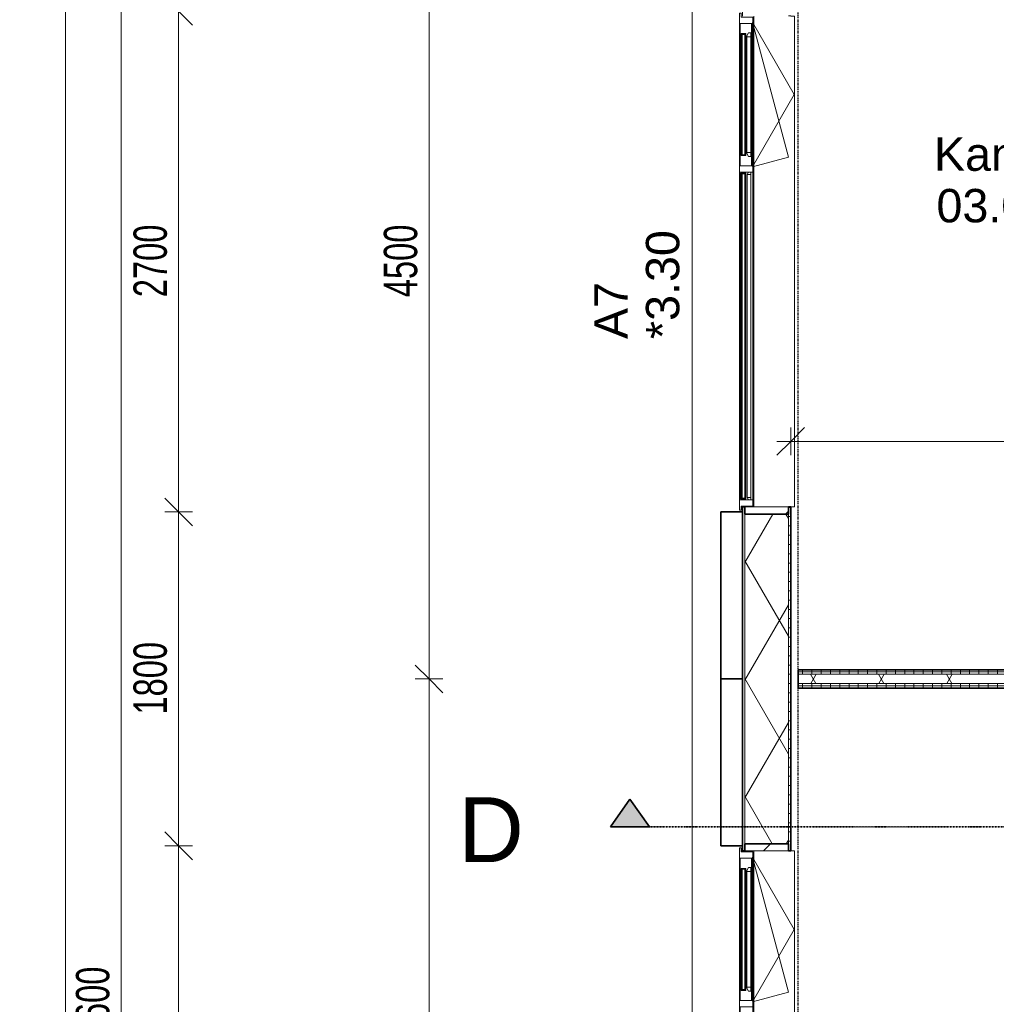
# Model space of a CAD drawing. Header units: millimetres. Extents: x -80560 to 110805, y -11020 to 52719.
# Tile 12 of 145: x 30699 to 35964, y 16346 to 21654. Entities that reach past the tile are written whole.
import ezdxf

# ---------------------------------------------------------------- set-up
doc = ezdxf.new("R2010")
doc.units = ezdxf.units.MM
for name, pattern in [('CENTER2', [20, 8, -4, 4, -4]), ('DASHDOT2', [8, 4, -2, 0, -2]), ('DASHED2-1', [3, 2, -1])]:
    doc.linetypes.add(name, pattern=pattern)
for name, color, linetype, lineweight in [('A-ANNO-DIMS', 211, 'Continuous', 9), ('A-ANNO-DIMS-100', 211, 'Continuous', 9), ('A-AREA-IDEN', 2, 'Continuous', 9), ('A-FLOR-OVHD', 1, 'DASHED2-1', 18), ('A-GENM', 13, 'Continuous', 18), ('A-GLAZ', 151, 'Continuous', 18), ('A-GLAZ-IDEN', 152, 'Continuous', 18), ('A-GLAZ-SILL', 1, 'Continuous', 18), ('A-WALL', 113, 'Continuous', 35), ('A-WALL-PATT', 111, 'Continuous', 35), ('G-ANNO-SYMB', 111, 'Continuous', 9), ('I-WALL', 2, 'Continuous', 18), ('S-GRID', 1, 'Continuous', 9)]:
    doc.layers.add(name, color=color, linetype=linetype, lineweight=lineweight)
doc.styles.add('Arial', font='arial.ttf', dxfattribs={"height": 180})
doc.styles.add('Arial_3', font='arial.ttf', dxfattribs={"height": 350})
doc.styles.add('Arial_5', font='arial.ttf', dxfattribs={"width": 0.7, "height": 180})
doc.dimstyles.new('n3o_1_8', dxfattribs={"dimscale": 304.8, "dimtxt": 183.646692, "dimasz": 0.492126, "dimexe": 0.246063, "dimexo": 0.0625, "dimgap": 0.032808, "dimtad": 1, "dimdec": 0, "dimdsep": 46, "dimtxsty": 'Arial_5', "dimblk1": 'OBLIQUE', "dimblk2": 'OBLIQUE', "dimsah": 1, "dimcen": 0.09, "dimdle": 0.246063, "dimazin": 0, "dimtfac": 1, "dimtdec": 4, "dimtix": 1, "dimtmove": 0, "dimatfit": 3, "dimfxl": 0.246063, "dimfxlon": 1, "dimtvp": 1, "dimtolj": 1, "dimtzin": 0, "dimarcsym": 2})
doc.dimstyles.new('n3o_1_8_2', dxfattribs={"dimscale": 304.8, "dimtxt": 183.646692, "dimasz": 0.492126, "dimexe": 0.246063, "dimexo": 0.0625, "dimgap": 0.032808, "dimtad": 1, "dimdec": 0, "dimdsep": 46, "dimtxsty": 'Arial_5', "dimblk1": 'OBLIQUE', "dimblk2": 'OBLIQUE', "dimsah": 1, "dimcen": 0.09, "dimdle": 0.246063, "dimazin": 0, "dimtfac": 1, "dimtdec": 4, "dimtix": 1, "dimtmove": 2, "dimatfit": 3, "dimfxl": 0.246063, "dimfxlon": 1, "dimtvp": 1, "dimtolj": 1, "dimtzin": 0, "dimarcsym": 2})
doc.dimstyles.new('n3o_1_8_4', dxfattribs={"dimscale": 304.8, "dimtxt": 183.646692, "dimasz": 0.492126, "dimexe": 0.246063, "dimexo": 0.0625, "dimgap": 0.032808, "dimtad": 1, "dimdec": 0, "dimdsep": 46, "dimtxsty": 'Arial_5', "dimblk1": 'OBLIQUE', "dimblk2": 'OBLIQUE', "dimsah": 1, "dimcen": 0.09, "dimdle": 0.246063, "dimazin": 0, "dimtfac": 1, "dimtdec": 4, "dimtix": 1, "dimtmove": 0, "dimatfit": 3, "dimfxl": 0.246063, "dimfxlon": 1, "dimtvp": 1, "dimtolj": 1, "dimtzin": 0, "dimarcsym": 2})
pattern_1 = [(90, (37569.82, 18050), (-50, 2e-13), [])]
pattern_2 = [(60, (24894.82, 0), (-274.963, 158.75), []), (120, (24894.82, 0), (-274.963, -158.75), [])]
pattern_3 = [(45, (0, 0), (-141.4214, 141.4214), [])]

# ---------------------------------------------------------------- blocks, each defined once
blk = doc.blocks.new('Basic Wall _ 41_WA_n3o_cladding_vertikaal_random_100mm_oorspronkelijk - ___-31301050-DO_03 derde verdieping')
at = {"layer": 'A-WALL', "lineweight": 18}
for p, q in [((9429, 9429), (9429, 35921)), ((9699, 19032), (9699, 19000)), ((9701, 19032), (9701, 19027)), ((9699, 17200), (9699, 17168)), ((9701, 17173), (9701, 17168))]:
    blk.add_line(p, q, dxfattribs=at)
blk = doc.blocks.new('merk 4500 draaikiep 1x - std-31579927-DO_03 derde verdieping')
at = {"layer": 'A-GLAZ'}
for p, q in [((-2162, 0), (-2240, 0)), ((-2240, 0), (-2240, -10)), ((-2162, -4), (-2162, 0)), ((1360, 0), (1360, -4)), ((1438, 0), (1360, 0)), ((1438, -4), (1438, 0)), ((2240, 0), (2162, 0)), ((2162, 0), (2162, -4)), ((2240, -10), (2240, 0)), ((-2240, -10), (-2218, -10)), ((-2218, -10), (-2218, -72)), ((-2184, -72), (-2184, -4)), ((-2184, -4), (-2162, -4)), ((1360, -4), (1382, -4)), ((1382, -4), (1382, -72)), ((1416, -72), (1416, -4)), ((1416, -4), (1438, -4)), ((2162, -4), (2184, -4)), ((2184, -4), (2184, -72)), ((2218, -72), (2218, -10)), ((2218, -10), (2240, -10)), ((-2218, -72), (-2184, -72)), ((1382, -72), (1416, -72)), ((2184, -72), (2218, -72))]:
    blk.add_line(p, q, dxfattribs=at)
at = {"layer": 'A-GLAZ-SILL'}
for p, q in [((1360, 0), (-2162, 0)), ((2162, 0), (1438, 0)), ((1360, -4), (-2162, -4)), ((2162, -4), (1438, -4)), ((1382, -72), (-2184, -72)), ((2184, -72), (1416, -72))]:
    blk.add_line(p, q, dxfattribs=at)
blk = doc.blocks.new('merk 2700 draaikiep - std-31324494-DO_03 derde verdieping')
at = {"layer": 'A-GLAZ'}
for p, q in [((-1262, 0), (-1340, 0)), ((-1340, 0), (-1340, -10)), ((-1262, -4), (-1262, 0)), ((460, 0), (460, -4)), ((538, 0), (460, 0)), ((538, -4), (538, 0)), ((1340, 0), (1262, 0)), ((1262, 0), (1262, -4)), ((1340, -10), (1340, 0)), ((-1340, -10), (-1318, -10)), ((-1318, -10), (-1318, -72)), ((-1284, -72), (-1284, -4)), ((-1284, -4), (-1262, -4)), ((460, -4), (482, -4)), ((482, -4), (482, -72)), ((516, -72), (516, -4)), ((516, -4), (538, -4)), ((1262, -4), (1284, -4)), ((1284, -4), (1284, -72)), ((1318, -72), (1318, -10)), ((1318, -10), (1340, -10)), ((-1318, -72), (-1284, -72)), ((482, -72), (516, -72)), ((1284, -72), (1318, -72))]:
    blk.add_line(p, q, dxfattribs=at)
at = {"layer": 'A-GLAZ-SILL'}
for p, q in [((460, 0), (-1262, 0)), ((1262, 0), (538, 0)), ((460, -4), (-1262, -4)), ((1262, -4), (538, -4)), ((482, -72), (-1284, -72)), ((1284, -72), (516, -72))]:
    blk.add_line(p, q, dxfattribs=at)
blk = doc.blocks.new('NLRS_41_GM_WPB_spouwlat-SH_generiek_ISR - 235x38-V70-DO_03 derde verdieping')
at = {"layer": 'A-GENM'}
h = blk.add_hatch(dxfattribs=at)
h.set_pattern_fill('FP_62', color=256, style=0, pattern_type=2)
h.set_pattern_definition(pattern_3)
h.paths.add_polyline_path([(9713, 17173), (9948, 17173), (9948, 17211), (9713, 17211)], flags=0)
for p, q in [((9948, 17211), (9713, 17211)), ((9713, 17211), (9713, 17173)), ((9948, 17173), (9948, 17211)), ((9713, 17173), (9948, 17173))]:
    blk.add_line(p, q, dxfattribs=at)
blk = doc.blocks.new('NLRS_41_GM_WPB_spouwlat-SH_generiek_ISR - 235x38-V73-DO_03 derde verdieping')
at = {"layer": 'A-GENM'}
h = blk.add_hatch(dxfattribs=at)
h.set_pattern_fill('FP_56', color=256, style=0, pattern_type=2)
h.set_pattern_definition(pattern_3)
h.paths.add_polyline_path([(9713, 18989), (9948, 18989), (9948, 19027), (9713, 19027)], flags=0)
for p, q in [((9948, 19027), (9713, 19027)), ((9713, 19027), (9713, 18989)), ((9948, 18989), (9948, 19027)), ((9713, 18989), (9948, 18989))]:
    blk.add_line(p, q, dxfattribs=at)
blk = doc.blocks.new('31_n3o_RT62_raam binnensponning_770817_v3 - Type 1-33654572-DO_03 derde verdieping')
at = {"layer": 'A-GENM'}
for p, q in [((-372, -62), (-384, -62)), ((-384, -66), (-372, -66)), ((-372, -66), (-372, -62)), ((372, -62), (-372, -62)), ((-372, -62), (-372, -66)), ((-372, -66), (372, -66)), ((384, -62), (372, -62)), ((372, -62), (372, -66)), ((372, -66), (372, -62)), ((372, -66), (384, -66))]:
    blk.add_line(p, q, dxfattribs=at)
blk = doc.blocks.new('Mobility Plan Swing v2 - Mobility Plan Swing v2-33563420-DO_03 derde verdieping')
at = {"layer": 'A-GENM'}
for p, q in [((-390, 0), (0, 225.2)), ((0, 225.2), (390, 0)), ((-390, 0), (337.7, 195)), ((390, 0), (337.7, 195))]:
    blk.add_line(p, q, dxfattribs=at)
blk = doc.blocks.new('30_n3o_RT62_glas met glaslat - Type 1-33654577-DO_03 derde verdieping')
at = {"layer": 'A-GENM'}
for points in [[(-329, -11), (329, -11), (329, -5), (-329, -5)], [(-329, -31), (329, -31), (329, -25), (-329, -25)]]:
    blk.add_hatch(color=256, dxfattribs=at).paths.add_polyline_path(points, flags=0)
for p, q in [((-0.50292, 0), (0.50292, 0)), ((-329, -11), (-329, -5)), ((-329, -5), (329, -5)), ((329, -11), (-329, -11)), ((-329, -25), (-329, -11)), ((-329, -31), (-329, -25)), ((-329, -25), (329, -25)), ((329, -31), (-329, -31)), ((-325, -11), (-325, -25)), ((325, -25), (325, -11)), ((329, -11), (329, -5)), ((329, -11), (329, -25)), ((329, -31), (329, -25))]:
    blk.add_line(p, q, dxfattribs=at)
blk = doc.blocks.new('DPWP_30_n3o_RT62_glas met glaslat Frame1 - Type 1-33654580-DO_03 derde verdieping')
at = {"layer": 'A-GENM'}
for p, q in [((-334, -15), (-317.317, -5)), ((-334, -27), (-334, -15)), ((-312, -27), (-334, -27)), ((-317.317, -5), (-312, -5)), ((-312, -5), (-312, -27)), ((312, -5), (-312, -5)), ((312, -27), (-312, -27)), ((312, -5), (317.317, -5)), ((312, -27), (312, -5)), ((334, -27), (312, -27)), ((317.317, -5), (334, -15)), ((334, -15), (334, -27))]:
    blk.add_line(p, q, dxfattribs=at)
blk = doc.blocks.new('30_n3o_RT62_glas met glaslat - Type 1-33663740-DO_03 derde verdieping')
at = {"layer": 'A-GENM'}
for points in [[(878, -5), (-878, -5), (-878, -11), (878, -11)], [(878, -25), (-878, -25), (-878, -31), (878, -31)]]:
    blk.add_hatch(color=256, dxfattribs=at).paths.add_polyline_path(points, flags=0)
for p, q in [((878, -5), (-878, -5)), ((-878, -5), (-878, -11)), ((-874, -5), (-878, -5)), ((-878, -5), (-878, -31)), ((-878, -11), (878, -11)), ((878, -25), (-878, -25)), ((-878, -25), (-878, -31)), ((-878, -31), (878, -31)), ((-878, -31), (-874, -31)), ((-874, -31), (-874, -5)), ((878, -5), (874, -5)), ((874, -5), (874, -31)), ((874, -31), (878, -31)), ((878, -11), (878, -5)), ((878, -31), (878, -5)), ((878, -31), (878, -25))]:
    blk.add_line(p, q, dxfattribs=at)
blk = doc.blocks.new('DPWP_30_n3o_RT62_glas met glaslat Frame1 - Type 1-33663743-DO_03 derde verdieping')
at = {"layer": 'A-GENM'}
for p, q in [((-871, -7.8), (-883, -15)), ((-883, -27), (-871, -27)), ((-871, -27), (-871, -7.8)), ((871, -7.8), (-871, -7.8)), ((-871, -7.8), (-871, -27)), ((-871, -27), (871, -27)), ((871, -27), (871, -7.8)), ((883, -15), (871, -7.8)), ((871, -7.8), (871, -27)), ((871, -27), (883, -27))]:
    blk.add_line(p, q, dxfattribs=at)
blk = doc.blocks.new('NLRS_42_GM_ISR_vensterbank_kunststeen-SH_generiek_ISR - 220x20-V316-DO_03 derde verdieping')
at = {"layer": 'A-GENM'}
for p, q in [((-1323, 199.5), (-1323, 220)), ((-1323, 220), (1323, 220)), ((1323, 220), (1323, 199.5)), ((1323, 0), (-1323, 0))]:
    blk.add_line(p, q, dxfattribs=at)
blk = doc.blocks.new('NLRS_42_GM_ISR_vensterbank_kunststeen-SH_generiek_ISR - 220x20-V317-DO_03 derde verdieping')
at = {"layer": 'A-GENM'}
for p, q in [((-2223, 199.5), (-2223, 220)), ((-2223, 220), (2223, 220)), ((2223, 220), (2223, 199.5)), ((2223, 0), (-2223, 0))]:
    blk.add_line(p, q, dxfattribs=at)
blk = doc.blocks.new('DIMBLOCK136-DO_03 derde verdieping')
at = {"layer": 'A-ANNO-DIMS-100'}
for p, q in [((31556.1, 22600), (31481.1, 22675)), ((31631.1, 22600), (31481.1, 22600)), ((31556.1, 22600), (31556.1, 21700)), ((31556.1, 22600), (31631.1, 22525)), ((31556.1, 22600), (31631.1, 22600)), ((31556.1, 21700), (31481.1, 21775)), ((31631.1, 21700), (31481.1, 21700)), ((31556.1, 21700), (31631.1, 21625)), ((31556.1, 21700), (31631.1, 21700))]:
    blk.add_line(p, q, dxfattribs=at)
at = {"layer": 'A-ANNO-DIMS-100', "color": 0, "insert": (31312.5, 22005.9), "char_height": 180, "width": 345.821, "attachment_point": 1, "rotation": 90, "line_spacing_factor": 0.941778, "style": 'Arial_5'}
blk.add_mtext('900', dxfattribs=at)
blk = doc.blocks.new('_Oblique')
at = {"color": 0, "linetype": 'ByBlock', "lineweight": -2}
blk.add_line((-0.5, -0.5), (0.5, 0.5), dxfattribs=at)
blk = doc.blocks.new('DIMBLOCK137-DO_03 derde verdieping')
at = {"layer": 'A-ANNO-DIMS-100'}
for p, q in [((31556.1, 21700), (31481.1, 21775)), ((31631.1, 21700), (31481.1, 21700)), ((31556.1, 21700), (31556.1, 19000)), ((31556.1, 21700), (31631.1, 21625)), ((31556.1, 21700), (31631.1, 21700)), ((31556.1, 19000), (31481.1, 19075)), ((31631.1, 19000), (31481.1, 19000)), ((31556.1, 19000), (31631.1, 18925)), ((31556.1, 19000), (31631.1, 19000))]:
    blk.add_line(p, q, dxfattribs=at)
at = {"layer": 'A-ANNO-DIMS-100', "color": 0, "insert": (31312.5, 20157.9), "char_height": 180, "width": 461.094, "attachment_point": 1, "rotation": 90, "line_spacing_factor": 0.941778, "style": 'Arial_5'}
blk.add_mtext('2700', dxfattribs=at)
blk = doc.blocks.new('DIMBLOCK138-DO_03 derde verdieping')
at = {"layer": 'A-ANNO-DIMS-100'}
for p, q in [((31556.1, 19000), (31481.1, 19075)), ((31631.1, 19000), (31481.1, 19000)), ((31556.1, 19000), (31556.1, 17200)), ((31556.1, 19000), (31631.1, 18925)), ((31556.1, 19000), (31631.1, 19000)), ((31556.1, 17200), (31481.1, 17275)), ((31631.1, 17200), (31481.1, 17200)), ((31556.1, 17200), (31631.1, 17125)), ((31556.1, 17200), (31631.1, 17200))]:
    blk.add_line(p, q, dxfattribs=at)
at = {"layer": 'A-ANNO-DIMS-100', "color": 0, "insert": (31312.5, 17907.9), "char_height": 180, "width": 461.094, "attachment_point": 1, "rotation": 90, "line_spacing_factor": 0.941778, "style": 'Arial_5'}
blk.add_mtext('1800', dxfattribs=at)
blk = doc.blocks.new('DIMBLOCK139-DO_03 derde verdieping')
at = {"layer": 'A-ANNO-DIMS-100'}
for p, q in [((31556.1, 17200), (31481.1, 17275)), ((31631.1, 17200), (31481.1, 17200)), ((31556.1, 17200), (31556.1, 12700)), ((31556.1, 17200), (31631.1, 17125)), ((31556.1, 17200), (31631.1, 17200)), ((31556.1, 12700), (31481.1, 12775)), ((31631.1, 12700), (31481.1, 12700)), ((31556.1, 12700), (31631.1, 12625)), ((31556.1, 12700), (31631.1, 12700))]:
    blk.add_line(p, q, dxfattribs=at)
at = {"layer": 'A-ANNO-DIMS-100', "color": 0, "insert": (31312.5, 14757.9), "char_height": 180, "width": 461.094, "attachment_point": 1, "rotation": 90, "line_spacing_factor": 0.941778, "style": 'Arial_5'}
blk.add_mtext('4500', dxfattribs=at)
blk = doc.blocks.new('Section - 00_n3o_sectionmark_detailaanduiding-325618-DO_03 derde verdieping')
at = {"layer": 'G-ANNO-SYMB'}
blk.add_hatch(color=256, dxfattribs=at).paths.add_polyline_path([(0, 0), (1.05, 1.5), (2.101, 0)], flags=0)
at = {"layer": 'G-ANNO-SYMB', "linetype": 'DASHDOT2', "lineweight": 35}
for p, q in [((1.05, 1.5), (0, 0)), ((2.101, 0), (1.05, 1.5)), ((0, 0), (2.101, 0))]:
    blk.add_line(p, q, dxfattribs=at)
blk = doc.blocks.new('DIMBLOCK150-DO_03 derde verdieping')
at = {"layer": 'A-ANNO-DIMS-100'}
for p, q in [((31246.1, 22600), (31171.1, 22675)), ((31321.1, 22600), (31171.1, 22600)), ((31246.1, 22600), (31246.1, 10000)), ((31246.1, 22600), (31321.1, 22525)), ((31246.1, 22600), (31321.1, 22600)), ((31246.1, 10000), (31171.1, 10075)), ((31321.1, 10000), (31171.1, 10000)), ((31246.1, 10000), (31321.1, 9925)), ((31246.1, 10000), (31321.1, 10000))]:
    blk.add_line(p, q, dxfattribs=at)
at = {"layer": 'A-ANNO-DIMS-100', "color": 0, "insert": (31002.5, 16059.8), "char_height": 180, "width": 576.368, "attachment_point": 1, "rotation": 90, "line_spacing_factor": 0.941778, "style": 'Arial_5'}
blk.add_mtext('12600', dxfattribs=at)
blk = doc.blocks.new('DIMBLOCK153-DO_03 derde verdieping')
at = {"layer": 'A-ANNO-DIMS-100'}
for p, q in [((30946.1, 48371), (30871.1, 48446)), ((30946.1, 9354), (30946.1, 48446)), ((31021.1, 48371), (30871.1, 48371)), ((30946.1, 48371), (31021.1, 48296)), ((30946.1, 48371), (31021.1, 48371)), ((30946.1, 9429), (30871.1, 9504)), ((31021.1, 9429), (30871.1, 9429)), ((30946.1, 9429), (31021.1, 9354)), ((30946.1, 9429), (31021.1, 9429))]:
    blk.add_line(p, q, dxfattribs=at)
at = {"layer": 'A-ANNO-DIMS-100', "color": 0, "insert": (30702.5, 28659.8), "char_height": 180, "width": 576.368, "attachment_point": 1, "rotation": 90, "line_spacing_factor": 0.941778, "style": 'Arial_5'}
blk.add_mtext('38942', dxfattribs=at)
blk = doc.blocks.new('DIMBLOCK246-DO_03 derde verdieping')
at = {"layer": 'A-ANNO-DIMS-100'}
for p, q in [((34855.3, 19380.5), (34930.3, 19455.5)), ((34855.3, 19455.5), (34855.3, 19305.5)), ((34855.3, 19380.5), (34855.3, 19455.5)), ((40244.8, 19380.5), (40319.8, 19455.5)), ((40244.8, 19455.5), (40244.8, 19305.5)), ((40244.8, 19380.5), (40244.8, 19455.5)), ((34780.3, 19380.5), (40244.8, 19380.5)), ((34855.3, 19380.5), (34780.3, 19305.5)), ((40244.8, 19380.5), (40169.8, 19305.5))]:
    blk.add_line(p, q, dxfattribs=at)
at = {"layer": 'A-ANNO-DIMS-100', "color": 0, "insert": (36737.9, 19624.2), "char_height": 180, "width": 461.094, "attachment_point": 1, "line_spacing_factor": 0.941778, "style": 'Arial_5'}
blk.add_mtext('5390', dxfattribs=at)
blk = doc.blocks.new('DIMBLOCK650-DO_03 derde verdieping')
at = {"layer": 'A-ANNO-DIMS-100'}
for p, q in [((32905.7, 22600), (32830.7, 22675)), ((32980.7, 22600), (32830.7, 22600)), ((32905.7, 22600), (32905.7, 18100)), ((32905.7, 22600), (32980.7, 22525)), ((32905.7, 22600), (32980.7, 22600)), ((32905.7, 18100), (32830.7, 18175)), ((32980.7, 18100), (32830.7, 18100)), ((32905.7, 18100), (32980.7, 18025)), ((32905.7, 18100), (32980.7, 18100))]:
    blk.add_line(p, q, dxfattribs=at)
at = {"layer": 'A-ANNO-DIMS-100', "color": 0, "insert": (32662, 20157.9), "char_height": 180, "width": 461.094, "attachment_point": 1, "rotation": 90, "line_spacing_factor": 0.941778, "style": 'Arial_5'}
blk.add_mtext('4500', dxfattribs=at)
blk = doc.blocks.new('DIMBLOCK651-DO_03 derde verdieping')
at = {"layer": 'A-ANNO-DIMS-100'}
for p, q in [((32905.7, 18100), (32830.7, 18175)), ((32980.7, 18100), (32830.7, 18100)), ((32905.7, 18100), (32905.7, 9925)), ((32905.7, 18100), (32980.7, 18025)), ((32905.7, 18100), (32980.7, 18100)), ((32905.7, 10000), (32830.7, 10075)), ((32980.7, 10000), (32830.7, 10000)), ((32905.7, 10000), (32980.7, 9925)), ((32905.7, 10000), (32980.7, 10000))]:
    blk.add_line(p, q, dxfattribs=at)
at = {"layer": 'A-ANNO-DIMS-100', "color": 0, "insert": (32662, 13857.9), "char_height": 180, "width": 461.094, "attachment_point": 1, "rotation": 90, "line_spacing_factor": 0.941778, "style": 'Arial_5'}
blk.add_mtext('8100', dxfattribs=at)

msp = doc.modelspace()

# ---------------------------------------------------------------- hatches: boundary and pattern name
at = {"layer": 'A-WALL-PATT', "lineweight": 18}
h = msp.add_hatch(dxfattribs=at)
h.set_pattern_fill('FP_123', color=256, style=0, pattern_type=2)
h.set_pattern_definition([(270, (34595.82, 22675), (50, 7e-14), [])])
h.paths.add_polyline_path([(34607.8, 9713), (34607.8, 10927), (34595.8, 10927), (34595.8, 9713)], flags=0)
h.paths.add_polyline_path([(34595.8, 11773), (34607.8, 11773), (34607.8, 12727), (34595.8, 12727), (34595.8, 11921.9)], flags=0)
h.paths.add_polyline_path([(34595.8, 17173), (34607.8, 17173), (34607.8, 19027), (34595.8, 19027), (34595.8, 17254.1)], flags=0)
h.paths.add_polyline_path([(34595.8, 21673), (34607.8, 21673), (34607.8, 23527), (34595.8, 23527), (34595.8, 22919.6)], flags=0)
h.paths.add_polyline_path([(34595.8, 27973), (34607.8, 27973), (34607.8, 29827), (34595.8, 29827), (34595.8, 28251.8)], flags=0)
h.paths.add_polyline_path([(34595.8, 32473), (34607.8, 32473), (34607.8, 32977), (34595.8, 32977), (34595.8, 32584.2)], flags=0)
h.paths.add_polyline_path([(34595.8, 34723), (34607.8, 34723), (34607.8, 35637), (34595.8, 35637), (34595.8, 34917.1)], flags=0)
h = msp.add_hatch(dxfattribs=at)
h.set_pattern_fill('FP_2', color=256, style=0, pattern_type=2)
h.set_pattern_definition(pattern_2)
h.paths.add_polyline_path([(34607.8, 9948), (34842.8, 9948), (34842.8, 10889), (34607.8, 10889), (34607.8, 9960.5)], flags=0)
h.paths.add_polyline_path([(34607.8, 11811), (34842.8, 11811), (34842.8, 12689), (34607.8, 12689), (34607.8, 11921.9)], flags=0)
h.paths.add_polyline_path([(34842.8, 17211), (34842.8, 18989), (34607.8, 18989), (34607.8, 17211), (34834.4, 17211)], flags=0)
h.paths.add_polyline_path([(34607.8, 21711), (34842.8, 21711), (34842.8, 23489), (34607.8, 23489), (34607.8, 22919.6)], flags=0)
h.paths.add_polyline_path([(34834.4, 28011), (34842.8, 28011), (34842.8, 29789), (34607.8, 29789), (34607.8, 28011)], flags=0)
h.paths.add_polyline_path([(34842.8, 32511), (34842.8, 32939), (34607.8, 32939), (34607.8, 32511), (34834.4, 32511)], flags=0)
h.paths.add_polyline_path([(34607.8, 34761), (34842.8, 34761), (34842.8, 35402), (34607.8, 35402), (34607.8, 34917.1)], flags=0)
h = msp.add_hatch(dxfattribs=at)
h.set_pattern_fill('FP_124', color=256, angle=90, style=0, pattern_type=2)
h.set_pattern_definition([(3e-13, (34595.82, 22675), (-2e-13, 50), [])])
h.paths.add_polyline_path([(34855.3, 9960.5), (34855.3, 10927), (34842.8, 10927), (34842.8, 9960.5)], flags=0)
h.paths.add_polyline_path([(34855.3, 11773), (34855.3, 12727), (34842.8, 12727), (34842.8, 11773)], flags=0)
h.paths.add_polyline_path([(34855.3, 17173), (34855.3, 19027), (34842.8, 19027), (34842.8, 17173)], flags=0)
h.paths.add_polyline_path([(34842.8, 21673), (34855.3, 21673), (34855.3, 23527), (34842.8, 23527), (34842.8, 21711)], flags=0)
h.paths.add_polyline_path([(34855.3, 27973), (34855.3, 29827), (34842.8, 29827), (34842.8, 27973)], flags=0)
h.paths.add_polyline_path([(34855.3, 32473), (34855.3, 32977), (34842.8, 32977), (34842.8, 32473)], flags=0)
h.paths.add_polyline_path([(34855.3, 34723), (34855.3, 35389.5), (34842.8, 35389.5), (34842.8, 34723)], flags=0)
h = msp.add_hatch(dxfattribs=at)
h.set_pattern_fill('FP_40', color=256, angle=90, style=0, pattern_type=2)
h.set_pattern_definition(pattern_1)
h.paths.add_polyline_path([(40244.8, 18137.5), (40244.8, 18150), (34894.8, 18150), (34894.8, 18137.5), (40120.5, 18137.5)], flags=0)
h = msp.add_hatch(dxfattribs=at)
h.set_pattern_fill('FP_40', color=256, angle=90, style=0, pattern_type=2)
h.set_pattern_definition(pattern_1)
h.paths.add_polyline_path([(40257.3, 18125), (40257.3, 18137.5), (34894.8, 18137.5), (34894.8, 18125), (40244.8, 18125)], flags=0)
h = msp.add_hatch(dxfattribs=at)
h.set_pattern_fill('FP_2', color=256, style=0, pattern_type=2)
h.set_pattern_definition(pattern_2)
h.paths.add_polyline_path([(40257.3, 18075), (40257.3, 18125), (34894.8, 18125), (34894.8, 18075), (40244.8, 18075)], flags=0)
h = msp.add_hatch(dxfattribs=at)
h.set_pattern_fill('FP_40', color=256, angle=90, style=0, pattern_type=2)
h.set_pattern_definition(pattern_1)
h.paths.add_polyline_path([(40244.8, 18062.5), (40332.3, 18062.5), (40332.3, 18075), (34894.8, 18075), (34894.8, 18062.5), (40120.5, 18062.5)], flags=0)
h = msp.add_hatch(dxfattribs=at)
h.set_pattern_fill('FP_40', color=256, angle=90, style=0, pattern_type=2)
h.set_pattern_definition(pattern_1)
h.paths.add_polyline_path([(39533.2, 18050), (40344.8, 18050), (40344.8, 18062.5), (34894.8, 18062.5), (34894.8, 18050), (37183.8, 18050)], flags=0)

# ---------------------------------------------------------------- linework, layer by layer
at = {"layer": 'A-FLOR-OVHD'}
msp.add_line((34323.8, 9429), (34323.8, 35921), dxfattribs=at)
at = {"layer": 'A-WALL'}
for p, q in [((34607.8, 19027), (34595.8, 19027)), ((34595.8, 19027), (34595.8, 17173)), ((34607.8, 18989), (34607.8, 19027)), ((34855.3, 19027), (34842.8, 19027)), ((34842.8, 19027), (34842.8, 18989)), ((34855.3, 17173), (34855.3, 19027)), ((34595.8, 19000), (34478.8, 19000)), ((34478.8, 19000), (34478.8, 17200)), ((34842.8, 18989), (34607.8, 18989)), ((34595.8, 18100), (34478.8, 18100)), ((34478.8, 17200), (34595.8, 17200)), ((34607.8, 17173), (34607.8, 17211)), ((34607.8, 17211), (34842.8, 17211)), ((34842.8, 17211), (34842.8, 17173)), ((34595.8, 17173), (34607.8, 17173)), ((34842.8, 17173), (34855.3, 17173))]:
    msp.add_line(p, q, dxfattribs=at)
at = {"layer": 'A-WALL', "lineweight": 18}
for p, q in [((34607.8, 19027), (34607.8, 19032)), ((34607.8, 18989), (34607.8, 17211)), ((34842.8, 18989), (34842.8, 17211)), ((34894.8, 18137.5), (40257.3, 18137.5)), ((34894.8, 18125), (40257.3, 18125)), ((34894.8, 18075), (40332.3, 18075)), ((34894.8, 18062.5), (40384.8, 18062.5)), ((34607.8, 17168), (34607.8, 17173))]:
    msp.add_line(p, q, dxfattribs=at)
at = {"layer": 'G-ANNO-SYMB', "linetype": 'DASHDOT2', "lineweight": 35}
msp.add_line((33883.5, 17302.3), (90250.9, 17302.3), dxfattribs=at)
at = {"layer": 'I-WALL', "lineweight": 35}
for p, q in [((40244.8, 18150), (34894.8, 18150)), ((34894.8, 18150), (34894.8, 18050)), ((34894.8, 18050), (40384.8, 18050))]:
    msp.add_line(p, q, dxfattribs=at)
at = {"layer": 'S-GRID', "linetype": 'CENTER2', "lineweight": 25}
msp.add_line((34894.8, 4383.3), (34894.8, 52119.1), dxfattribs=at)

# ---------------------------------------------------------------- block references
at = {"layer": 'A-GENM'}
for name, p, rotation in [('NLRS_42_GM_ISR_vensterbank_kunststeen-SH_generiek_ISR - 220x20-V316-DO_03 derde verdieping', (34655.8, 20350), 269.9999999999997), ('31_n3o_RT62_raam binnensponning_770817_v3 - Type 1-33654572-DO_03 derde verdieping', (34582.8, 21250), 90.00000000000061), ('Mobility Plan Swing v2 - Mobility Plan Swing v2-33563420-DO_03 derde verdieping', (34648.8, 21250), 270.0000000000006), ('30_n3o_RT62_glas met glaslat - Type 1-33654577-DO_03 derde verdieping', (34582.8, 21250), 90.00000000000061), ('DPWP_30_n3o_RT62_glas met glaslat Frame1 - Type 1-33654580-DO_03 derde verdieping', (34613.8, 21250), 90.00000000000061), ('30_n3o_RT62_glas met glaslat - Type 1-33663740-DO_03 derde verdieping', (34582.8, 19949), 90.00000000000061), ('DPWP_30_n3o_RT62_glas met glaslat Frame1 - Type 1-33663743-DO_03 derde verdieping', (34613.8, 19949), 90.00000000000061), ('NLRS_42_GM_ISR_vensterbank_kunststeen-SH_generiek_ISR - 220x20-V317-DO_03 derde verdieping', (34655.8, 14950), 269.9999999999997), ('31_n3o_RT62_raam binnensponning_770817_v3 - Type 1-33654572-DO_03 derde verdieping', (34582.8, 16750), 90.00000000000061), ('Mobility Plan Swing v2 - Mobility Plan Swing v2-33563420-DO_03 derde verdieping', (34648.8, 16750), 270.0000000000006), ('30_n3o_RT62_glas met glaslat - Type 1-33654577-DO_03 derde verdieping', (34582.8, 16750), 90.00000000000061), ('DPWP_30_n3o_RT62_glas met glaslat Frame1 - Type 1-33654580-DO_03 derde verdieping', (34613.8, 16750), 90.00000000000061)]:
    msp.add_blockref(name, p, dxfattribs=dict(at, rotation=rotation))
for name in ['NLRS_41_GM_WPB_spouwlat-SH_generiek_ISR - 235x38-V73-DO_03 derde verdieping', 'NLRS_41_GM_WPB_spouwlat-SH_generiek_ISR - 235x38-V70-DO_03 derde verdieping']:
    msp.add_blockref(name, (24894.8, 0), dxfattribs=at)
at = {"layer": 'A-GLAZ', "rotation": 90.00000000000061}
for name, p in [('merk 2700 draaikiep - std-31324494-DO_03 derde verdieping', (34578.8, 20350)), ('merk 4500 draaikiep 1x - std-31579927-DO_03 derde verdieping', (34578.8, 14950))]:
    msp.add_blockref(name, p, dxfattribs=at)
at = {"layer": 'A-WALL', "lineweight": 18}
msp.add_blockref('Basic Wall _ 41_WA_n3o_cladding_vertikaal_random_100mm_oorspronkelijk - ___-31301050-DO_03 derde verdieping', (24894.8, 0), dxfattribs=at)
at = {"layer": 'G-ANNO-SYMB', "linetype": 'DASHDOT2', "lineweight": 35, "xscale": 99.99999999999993, "yscale": 99.99999999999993, "zscale": 99.99999999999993}
msp.add_blockref('Section - 00_n3o_sectionmark_detailaanduiding-325618-DO_03 derde verdieping', (33883.5, 17302.3), dxfattribs=at)

# ---------------------------------------------------------------- texts
at = {"layer": 'A-AREA-IDEN', "char_height": 180, "attachment_point": 1, "style": 'Arial'}
for s, insert, width in [('Kantoor conrecor', (35627.8, 21019.3), 2284.809), ('03.02.12/23.7 m²', (35641.1, 20741.5), 2260.759)]:
    msp.add_mtext(s, dxfattribs=dict(at, insert=insert, width=width))
at = {"layer": 'A-GLAZ-IDEN', "lineweight": 9, "char_height": 180, "attachment_point": 1, "rotation": 90, "style": 'Arial'}
for s, insert, width in [('*3.30', (34074.8, 19932.3), 697.468), ('A7', (33797, 19932.3), 368.776)]:
    msp.add_mtext(s, dxfattribs=dict(at, insert=insert, width=width))
at = {"layer": 'G-ANNO-SYMB', "insert": (33063.7, 17462.3), "char_height": 350, "width": 432.911, "attachment_point": 1, "style": 'Arial_3'}
msp.add_mtext('D', dxfattribs=at)

# ---------------------------------------------------------------- dimensions: what is measured, and where the dimension line sits
at = {"layer": 'A-ANNO-DIMS'}
for base, p1, p2, dimstyle, override, picture, middle in [((30946.1, 48371), (31021.1, 9429), (31021.1, 48371), 'n3o_1_8', {"dimpost": '<>', "dimfxl": 38942}, 'DIMBLOCK153-DO_03 derde verdieping', (30844.2, 28900)), ((31246.1, 10000), (31321.1, 22600), (31321.1, 10000), 'n3o_1_8', {"dimpost": '<>', "dimfxl": 12600}, 'DIMBLOCK150-DO_03 derde verdieping', (31144.2, 16300)), ((31556.1, 21700), (31631.1, 22600), (31631.1, 21700), 'n3o_1_8', {"dimpost": '<>', "dimfxl": 900}, 'DIMBLOCK136-DO_03 derde verdieping', (31454.2, 22150)), ((32905.7, 18100), (32980.7, 22600), (32980.7, 18100), 'n3o_1_8_4', {"dimpost": '<>', "dimfxl": 4500}, 'DIMBLOCK650-DO_03 derde verdieping', (32803.8, 20350)), ((31556.1, 19000), (31631.1, 21700), (31631.1, 19000), 'n3o_1_8', {"dimpost": '<>', "dimfxl": 2700}, 'DIMBLOCK137-DO_03 derde verdieping', (31454.2, 20350)), ((31556.1, 17200), (31631.1, 19000), (31631.1, 17200), 'n3o_1_8', {"dimpost": '<>', "dimfxl": 1800}, 'DIMBLOCK138-DO_03 derde verdieping', (31454.2, 18100)), ((32905.7, 10000), (32980.7, 18100), (32980.7, 10000), 'n3o_1_8_4', {"dimpost": '<>', "dimfxl": 8100}, 'DIMBLOCK651-DO_03 derde verdieping', (32803.8, 14050)), ((31556.1, 12700), (31631.1, 17200), (31631.1, 12700), 'n3o_1_8', {"dimpost": '<>', "dimfxl": 4500}, 'DIMBLOCK139-DO_03 derde verdieping', (31454.2, 14950))]:
    dim = msp.add_linear_dim(base=base, p1=p1, p2=p2, angle=90, dimstyle=dimstyle, override=override, dxfattribs=at)
    dim.commit()
    dim.dimension.update_dxf_attribs({"geometry": picture, "text_midpoint": middle})
dim = msp.add_linear_dim(base=(40244.8189632, 19380.5066917), p1=(34855.3189632, 19455.5066917), p2=(40244.8189632, 19455.5066917), dimstyle='n3o_1_8_2', override={"dimpost": '<>', "dimfxl": 5389.5}, dxfattribs=at)
dim.commit()
dim.dimension.update_dxf_attribs({"geometry": 'DIMBLOCK246-DO_03 derde verdieping', "text_midpoint": (36968.4351425, 19504.1880324), "dimtype": 160})

doc.saveas('drawing.dxf')
